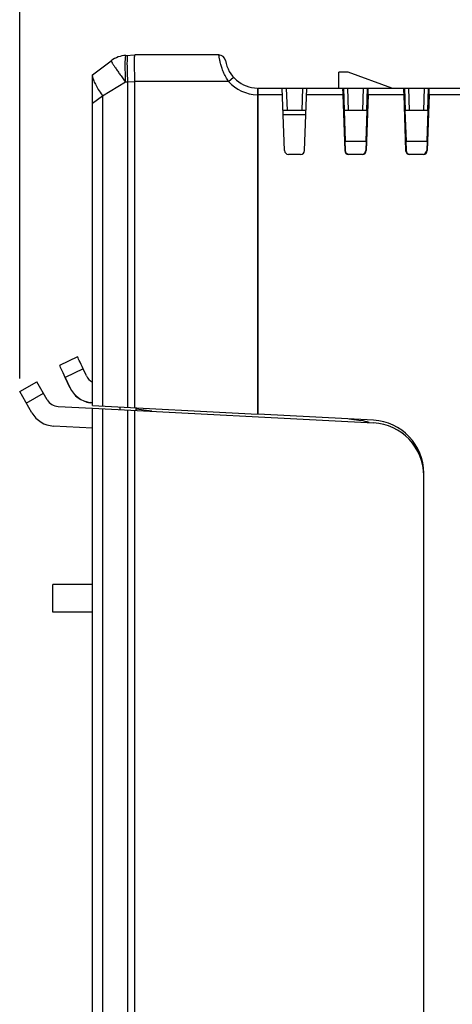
# Model space of a CAD drawing. Header units: millimetres. Extents: x 0 to 421, y 0 to 299.
# Tile 14 of 17: x 221 to 253, y 123 to 197. Entities that reach past the tile are written whole.
import ezdxf

# ---------------------------------------------------------------- set-up
doc = ezdxf.new("R2010")
doc.units = ezdxf.units.MM
doc.header["$LTSCALE"] = 65.395
doc.header["$PDMODE"] = 3
doc.header["$PDSIZE"] = 0.01
doc.layers.get('0').update_dxf_attribs({"linetype": 'CONTINUOUS'})
doc.layers.get('Defpoints').update_dxf_attribs({"linetype": 'CONTINUOUS'})
for name, color, linetype in [('CARD_BODY_CASE-COVER-SHAPE', 7, 'CONTINUOUS'), ('CARD_BODY_CASE-SHAPE', 7, 'CONTINUOUS'), ('CARD_LED_COVER-16P-SHAPE', 7, 'CONTINUOUS'), ('CORD_END_SLEEVES-AWG24_SG-SHAPE', 7, 'CONTINUOUS'), ('IO_EXPANSION_MODULE-DIM', 7, 'CONTINUOUS'), ('PCB-CARD_POWER-SHAPE', 7, 'CONTINUOUS'), ('PCB_COM-SHAPE', 7, 'CONTINUOUS'), ('PCB_DON-16P_CARD-SHAPE', 7, 'CONTINUOUS'), ('PH-141512-20P-SHAPE', 7, 'CONTINUOUS'), ('TB-BODY_COVER_16P-SHAPE', 7, 'CONTINUOUS'), ('TB_HANDLE-SHAPE', 7, 'CONTINUOUS'), ('TB_HANDLE_200821-2-SHAPE', 7, 'CONTINUOUS')]:
    doc.layers.add(name, color=color, linetype=linetype)
doc.styles.get("Standard").update_dxf_attribs({"font": 'gothic.ttf'})
doc.dimstyles.new('DIMSTYLE_3', dxfattribs={"dimtxt": 3.5, "dimasz": 3.5, "dimexe": 1.5, "dimexo": 1, "dimgap": 0.875, "dimtad": 1, "dimdec": 1, "dimdsep": 46, "dimtxsty": 'STANDARD', "dimblk": '_FILLED', "dimblk1": '_FILLED', "dimblk2": '_FILLED', "dimcen": 0.09, "dimadec": 5, "dimazin": 2, "dimtp": 0.3, "dimtm": 0.3, "dimtfac": 1, "dimtdec": 1, "dimtofl": 0, "dimtmove": 0, "dimatfit": 3, "dimldrblk": '_FILLED', "dimfxl": 1, "dimtolj": 1, "dimarcsym": 0})

# ---------------------------------------------------------------- blocks, each defined once
blk = doc.blocks.new('_FILLED')
at = {"color": 0, "linetype": 'ByBlock'}
blk.add_solid([(0, 0), (-1, 0.214), (-1, -0.214)], dxfattribs=at)
blk = doc.blocks.new('*D145')
at = {"layer": 'Defpoints', "color": 0, "linetype": 'Continuous', "transparency": 16777216}
for p in [(220.79, 209.214), (301.282, 194.214), (220.79, 168.814)]:
    blk.add_point(p, dxfattribs=at)
at = {"layer": 'IO_EXPANSION_MODULE-DIM', "color": 0, "linetype": 'Continuous', "lineweight": -2, "transparency": 16777216}
for p, q in [((220.79, 169.814), (220.79, 210.714)), ((301.282, 195.214), (301.282, 210.714)), ((297.782, 209.214), (224.29, 209.214))]:
    blk.add_line(p, q, dxfattribs=at)
at = {"layer": 'IO_EXPANSION_MODULE-DIM', "color": 0, "linetype": 'Continuous', "lineweight": -2, "transparency": 16777216, "xscale": 3.5, "yscale": 3.5, "zscale": 3.5, "rotation": 180}
blk.add_blockref('_FILLED', (220.79, 209.214), dxfattribs=at)
at = {"layer": 'IO_EXPANSION_MODULE-DIM', "color": 0, "linetype": 'Continuous', "lineweight": -2, "transparency": 16777216, "xscale": 3.5, "yscale": 3.5, "zscale": 3.5}
blk.add_blockref('_FILLED', (301.282, 209.214), dxfattribs=at)
at = {"layer": 'IO_EXPANSION_MODULE-DIM', "color": 0, "linetype": 'Continuous', "transparency": 16777216, "insert": (260.979, 216.089), "char_height": 4.5, "attachment_point": 2, "line_spacing_factor": 0.9}
blk.add_mtext('\\A1;80.5', dxfattribs=at)

msp = doc.modelspace()

# ---------------------------------------------------------------- linework, layer by layer
at = {"layer": 'CARD_BODY_CASE-COVER-SHAPE', "color": 7, "linetype": 'Continuous'}
for p, q in [((245.264818, 190.020591), (245.345373, 187.713775)), ((246.999897, 190.020591), (246.919341, 187.713775)), ((249.864818, 190.020591), (249.945373, 187.713775)), ((251.599897, 190.020591), (251.519341, 187.713775)), ((238.767958, 188.176247), (238.777994, 188.19632)), ((238.767958, 188.176247), (238.767958, 188.013775))]:
    msp.add_line(p, q, dxfattribs=at)
at = {"layer": 'CARD_BODY_CASE-SHAPE', "color": 7, "linetype": 'Continuous'}
for p, q in [((244.882357, 191.713775), (244.882357, 192.913775)), ((245.582357, 192.913775), (244.882357, 192.913775)), ((248.87933, 191.713775), (245.582357, 192.913775)), ((238.782357, 167.111086), (238.782357, 191.713775)), ((238.782357, 191.713775), (267.282357, 191.713775)), ((240.772247, 187.003306), (240.607753, 191.713775)), ((240.907936, 191.713775), (240.966585, 190.034284)), ((242.098129, 190.034284), (242.156778, 191.713775)), ((242.292468, 187.003306), (242.456961, 191.713775)), ((245.22559, 191.713775), (245.284693, 190.021285)), ((245.52559, 191.713775), (245.584605, 190.023811)), ((246.680109, 190.023811), (246.739124, 191.713775)), ((246.980021, 190.021285), (247.039124, 191.713775)), ((249.82559, 191.713775), (249.884693, 190.021285)), ((250.12559, 191.713775), (250.184605, 190.023811)), ((251.280109, 190.023811), (251.339124, 191.713775)), ((251.580021, 190.021285), (251.639124, 191.713775)), ((240.625214, 191.213775), (238.782357, 191.213775)), ((245.171054, 191.213775), (242.439501, 191.213775)), ((245.171054, 191.213775), (245.318086, 187.003312)), ((247.093661, 191.213775), (246.946628, 187.003312)), ((249.771054, 191.213775), (247.093661, 191.213775)), ((249.771054, 191.213775), (249.918086, 187.003312)), ((251.693661, 191.213775), (251.546628, 187.003312)), ((254.371054, 191.213775), (251.693661, 191.213775)), ((238.732357, 190.213775), (238.782357, 190.213775)), ((238.732357, 189.913775), (238.782357, 189.913775)), ((242.098129, 190.034284), (240.966585, 190.034284)), ((245.254889, 190.013775), (245.284693, 190.021285)), ((245.254889, 190.013775), (245.360017, 187.003312)), ((246.680109, 190.023811), (245.584605, 190.023811)), ((247.009825, 190.013775), (246.904698, 187.003312)), ((247.009825, 190.013775), (246.980021, 190.021285)), ((249.854889, 190.013775), (249.884693, 190.021285)), ((249.854889, 190.013775), (249.960017, 187.003312)), ((251.280109, 190.023811), (250.184605, 190.023811)), ((251.609825, 190.013775), (251.504698, 187.003312)), ((251.609825, 190.013775), (251.580021, 190.021285)), ((238.782357, 189.099445), (238.732357, 189.099445)), ((241.992651, 186.713775), (241.072064, 186.713775)), ((245.360017, 187.003312), (245.318086, 187.003312)), ((246.646628, 186.713775), (245.618087, 186.713775)), ((246.946628, 187.003312), (246.904698, 187.003312)), ((249.960017, 187.003312), (249.918086, 187.003312)), ((251.246628, 186.713775), (250.218087, 186.713775)), ((251.546628, 187.003312), (251.504698, 187.003312)), ((238.732357, 170.908976), (238.782357, 170.908976)), ((238.782357, 170.31044), (238.732357, 170.31044)), ((238.782357, 169.053805), (238.732357, 169.053805)), ((238.782357, 168.753805), (238.732357, 168.753805)), ((247.491701, 166.654649), (238.782357, 167.111086)), ((251.282357, 95.713775), (251.282357, 162.66013))]:
    msp.add_line(p, q, dxfattribs=at)
for centre, radius, start, end in [((241.072064, 187.013775), 0.3, 182, 270), ((241.992651, 187.013775), 0.3, 270, 358), ((247.282357, 162.66013), 4, 0, 87)]:
    msp.add_arc(centre, radius, start, end, dxfattribs=at)
for centre, major_axis, ratio, start_param, end_param in [((245.188525, 191.213775), (-0.017482, 0.5), 0.034899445, -0.001220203, 1.569576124), ((247.07619, 191.213775), (0.017482, 0.5), 0.034899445, -1.569576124, 0.001220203), ((249.788525, 191.213775), (-0.017482, 0.5), 0.034899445, -0.001220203, 1.569576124), ((251.67619, 191.213775), (0.017482, 0.5), 0.034899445, -1.569576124, 0.001220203), ((240.966677, 190.031666), (0.300183, -0.000001), 0.008721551, 1.571100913, 3.14189724), ((242.098038, 190.031666), (0.300183, 0.000001), 0.008721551, -0.000304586, 1.57049174), ((245.584696, 190.021193), (0.300183, -0.000001), 0.008721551, 7.85428622, 9.390175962), ((246.680018, 190.021193), (0.300183, 0.000001), 0.008721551, 6.317787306, 7.853677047), ((250.184696, 190.021193), (0.300183, -0.000001), 0.008721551, 7.85428622, 9.390175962), ((251.280018, 190.021193), (0.300183, 0.000001), 0.008721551, 6.317787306, 7.853677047), ((245.618087, 187.013775), (0.300183, 0), 0.999390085, -3.106707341, -1.570796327), ((245.660017, 187.013775), (0.300183, 0), 0.999390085, -3.106707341, -1.71012252), ((246.646628, 187.013775), (0.300183, 0), 0.999390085, -1.570796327, -0.034885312), ((246.604697, 187.013775), (0.300183, 0), 0.999390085, -1.186701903, -0.034885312), ((250.218087, 187.013775), (0.300183, 0), 0.999390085, -3.106707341, -1.570796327), ((250.260017, 187.013775), (0.300183, 0), 0.999390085, -3.106707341, -1.71012252), ((251.246628, 187.013775), (0.300183, 0), 0.999390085, -1.570796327, -0.034885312), ((251.204697, 187.013775), (0.300183, 0), 0.999390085, -1.186701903, -0.034885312)]:
    msp.add_ellipse(centre, major_axis=major_axis, ratio=ratio, start_param=start_param, end_param=end_param, dxfattribs=at)
at = {"layer": 'CARD_LED_COVER-16P-SHAPE', "color": 7, "linetype": 'Continuous'}
for p, q in [((228.80035, 194.178033), (229.482357, 194.213775)), ((235.824317, 194.213775), (229.482357, 194.213775)), ((226.282357, 192.713775), (227.705022, 193.780774)), ((226.282357, 167.766183), (226.282357, 192.713775)), ((236.546289, 192.213775), (236.918967, 192.547109)), ((227.035529, 191.141537), (228.76759, 192.180774)), ((228.76759, 192.180774), (228.931389, 192.187641)), ((228.931389, 192.187641), (229.482357, 192.216516)), ((228.931389, 192.187641), (228.931389, 167.627353)), ((229.482357, 167.598478), (229.482357, 192.213775)), ((236.546289, 192.213775), (229.482357, 192.213775)), ((238.732357, 191.714275), (238.732357, 167.113706)), ((226.282357, 190.576658), (227.035529, 191.141537)), ((227.035529, 191.141537), (227.035529, 167.726711)), ((226.282357, 167.766183), (238.732357, 167.113706)), ((228.382357, 167.455852), (228.382357, 167.656127)), ((229.582357, 167.398204), (229.582357, 167.593238))]:
    msp.add_line(p, q, dxfattribs=at)
for centre, radius, start, end in [((228.905022, 192.180774), 2, 93, 126.86989765), ((235.824317, 193.713775), 0.5, 9.59406823, 90), ((238.782357, 194.213775), 2.5, 189.59406823, 268.854008), ((238.782357, 194.213775), 3, 221.8103149, 269.04502612), ((235.039649, 196.793335), 9.798406, 214.89983149, 215.22633905)]:
    msp.add_arc(centre, radius, start, end, dxfattribs=at)
for points, knots in [([(228.80035, 194.178033), (228.79486, 194.177745), (228.782755, 194.163209), (228.773796, 194.13329), (228.763253, 194.084444), (228.750651, 193.984922), (228.739481, 193.817922), (228.7327, 193.572619), (228.731969, 193.274005), (228.737534, 192.933638), (228.749262, 192.564475), (228.760834, 192.310308), (228.76759, 192.180774)], [0, 0, 0, 0, 0.008210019, 0.023937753, 0.048449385, 0.08181689, 0.17417664, 0.297906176, 0.448428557, 0.62003798, 0.806286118, 1, 1, 1, 1]), ([(228.899448, 194.031299), (228.892071, 193.930946), (228.88682, 193.685493), (228.889879, 193.263811), (228.90479, 192.749718), (228.921308, 192.380517), (228.931389, 192.187641)], [0, 0, 0, 0, 0.163649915, 0.398961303, 0.685887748, 1, 1, 1, 1]), ([(228.931389, 194.1849), (228.926719, 194.184656), (228.917807, 194.168549), (228.911729, 194.140577), (228.904186, 194.091307), (228.901076, 194.053442), (228.899448, 194.031299)], [0, 0, 0, 0, 0.087899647, 0.278533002, 0.582657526, 1, 1, 1, 1]), ([(229.482357, 192.216516), (229.482357, 192.346335), (229.472314, 192.60089), (229.464223, 193.071356), (229.459509, 193.494899), (229.461535, 193.855126), (229.464557, 194.021563), (229.468106, 194.121109), (229.472244, 194.172403), (229.478356, 194.201039), (229.482357, 194.213775)], [0, 0, 0, 0, 0.194848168, 0.382238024, 0.706264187, 0.830534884, 0.92294033, 0.956053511, 0.980100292, 1, 1, 1, 1]), ([(236.546295, 192.213775), (236.47063, 192.326608), (236.332947, 192.557229), (236.165022, 192.911639), (236.036942, 193.254299), (235.957967, 193.524384), (235.910989, 193.718967), (235.884423, 193.843549), (235.864006, 193.951737), (235.848728, 194.042089), (235.837965, 194.113542), (235.831089, 194.160738), (235.827762, 194.188542), (235.825266, 194.202303), (235.825583, 194.210485), (235.824317, 194.213775)], [0, 0, 0, 0, 0.190021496, 0.374920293, 0.547841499, 0.701149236, 0.768193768, 0.827797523, 0.879302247, 0.922175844, 0.955966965, 0.980350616, 0.988926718, 0.995069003, 1, 1, 1, 1]), ([(227.705022, 193.780774), (227.70131, 193.77799), (227.701881, 193.760404), (227.711704, 193.734275), (227.731188, 193.691025), (227.761214, 193.635637), (227.801469, 193.566246), (227.873706, 193.448714), (227.987158, 193.27447), (228.148224, 193.037817), (228.336686, 192.76977), (228.545689, 192.480177), (228.692176, 192.281803), (228.76759, 192.180774)], [0, 0, 0, 0, 0.007218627, 0.022372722, 0.046429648, 0.079381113, 0.121010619, 0.170981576, 0.294105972, 0.444381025, 0.616356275, 0.803860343, 1, 1, 1, 1]), ([(226.319373, 192.741537), (226.314541, 192.737913), (226.294967, 192.719194), (226.285798, 192.692), (226.282357, 192.671527)], [0, 0, 0, 0, 0.225387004, 1, 1, 1, 1]), ([(226.282357, 192.58198), (226.286845, 192.544501), (226.305544, 192.461135), (226.37209, 192.26578), (226.509171, 191.976876), (226.7295, 191.594088), (226.906235, 191.326601), (227.003452, 191.187241)], [0, 0, 0, 0, 0.071684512, 0.161539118, 0.391616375, 0.677310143, 1, 1, 1, 1])]:
    msp.add_open_spline(points, degree=3, knots=knots, dxfattribs=at)
at = {"layer": 'CORD_END_SLEEVES-AWG24_SG-SHAPE', "color": 7, "linetype": 'Continuous'}
for p, q in [((223.282357, 152.163775), (223.282357, 154.263775)), ((226.282357, 154.263775), (223.282357, 154.263775)), ((226.282357, 152.163775), (223.282357, 152.163775))]:
    msp.add_line(p, q, dxfattribs=at)
at = {"layer": 'PCB-CARD_POWER-SHAPE', "color": 7, "linetype": 'Continuous'}
for p, q in [((240.677595, 189.713775), (242.387119, 189.713775)), ((238.782357, 188.013775), (238.732357, 188.013775)), ((245.335207, 187.713775), (246.929508, 187.713775)), ((249.935207, 187.713775), (251.529508, 187.713775)), ((238.732357, 171.413775), (238.782357, 171.413775))]:
    msp.add_line(p, q, dxfattribs=at)
at = {"layer": 'PCB_COM-SHAPE', "color": 7, "linetype": 'Continuous'}
for p, q in [((240.677595, 189.713775), (242.387119, 189.713775)), ((238.732357, 188.013775), (238.782357, 188.013775)), ((245.335207, 187.713775), (246.929508, 187.713775)), ((249.935207, 187.713775), (251.529508, 187.713775)), ((238.782357, 171.413775), (238.732357, 171.413775))]:
    msp.add_line(p, q, dxfattribs=at)
at = {"layer": 'PCB_DON-16P_CARD-SHAPE', "color": 7, "linetype": 'Continuous'}
for p, q in [((240.677595, 189.713775), (242.387119, 189.713775)), ((238.732357, 188.013775), (238.782357, 188.013775)), ((245.335207, 187.713775), (246.929508, 187.713775)), ((249.935207, 187.713775), (251.529508, 187.713775)), ((238.782357, 171.413775), (238.732357, 171.413775))]:
    msp.add_line(p, q, dxfattribs=at)
at = {"layer": 'PH-141512-20P-SHAPE', "color": 7, "linetype": 'Continuous'}
for p, q in [((238.782357, 185.628775), (238.732357, 185.628775)), ((238.782357, 185.228775), (238.732357, 185.228775)), ((238.782357, 184.358775), (238.732357, 184.358775)), ((238.782357, 183.958775), (238.732357, 183.958775)), ((238.782357, 183.088775), (238.732357, 183.088775)), ((238.782357, 182.688775), (238.732357, 182.688775)), ((238.782357, 181.818775), (238.732357, 181.818775)), ((238.782357, 181.418775), (238.732357, 181.418775)), ((238.782357, 180.548775), (238.732357, 180.548775)), ((238.782357, 180.148775), (238.732357, 180.148775)), ((238.782357, 179.278775), (238.732357, 179.278775)), ((238.782357, 178.878775), (238.732357, 178.878775)), ((238.782357, 178.008775), (238.732357, 178.008775)), ((238.782357, 177.608775), (238.732357, 177.608775)), ((238.782357, 176.738775), (238.732357, 176.738775)), ((238.782357, 176.338775), (238.732357, 176.338775)), ((238.782357, 175.468775), (238.732357, 175.468775)), ((238.782357, 175.068775), (238.732357, 175.068775)), ((238.782357, 174.198775), (238.732357, 174.198775)), ((238.782357, 173.798775), (238.732357, 173.798775))]:
    msp.add_line(p, q, dxfattribs=at)
at = {"layer": 'TB-BODY_COVER_16P-SHAPE', "color": 7, "linetype": 'Continuous'}
for p, q in [((226.282357, 97.713775), (226.282357, 167.565909)), ((226.282357, 167.565909), (247.491701, 166.454374)), ((227.035529, 167.526437), (227.035529, 99.854919)), ((228.931389, 167.427079), (228.931389, 96.442372)), ((229.482357, 95.213775), (229.482357, 167.398204)), ((251.282357, 97.913775), (251.282357, 162.459856))]:
    msp.add_line(p, q, dxfattribs=at)
msp.add_arc((247.282357, 162.459856), 4, 0, 87, dxfattribs=at)
at = {"layer": 'TB_HANDLE-SHAPE', "color": 7, "linetype": 'Continuous'}
for p, q in [((225.163159, 171.425411), (223.803629, 170.791624)), ((225.587349, 170.519836), (224.227819, 169.886049)), ((225.829688, 169.999995), (225.587349, 170.519836)), ((224.576796, 169.11135), (224.219108, 169.878627)), ((224.227819, 169.886049), (224.584864, 169.120154)), ((224.584864, 169.120154), (224.576796, 169.11135)), ((226.119014, 167.984693), (226.110946, 167.975889)), ((226.282357, 167.951781), (226.110946, 167.975889)), ((226.282357, 167.961719), (226.119014, 167.984693)), ((230.768004, 167.330826), (229.582357, 167.497584)), ((238.732357, 167.725428), (238.782357, 167.718396)), ((245.664888, 166.750388), (246.563868, 166.623949))]:
    msp.add_line(p, q, dxfattribs=at)
for centre, major_axis, ratio, start_param, end_param in [((225.585683, 170.519059), (-0.422522, 0.906353), 0.001838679, -1.570796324, 0.00076172), ((224.226153, 169.885273), (-0.422522, 0.906353), 0.001838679, -1.570796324, 0.00076172), ((226.736042, 170.422519), (0.67563, 0.737243), 0.99999802, -3.534344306, -2.870685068), ((226.389503, 169.956399), (1.351261, 1.474487), 0.999998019, -3.534344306, -2.539506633), ((226.397571, 169.965202), (1.351261, 1.474487), 0.999998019, 2.748841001, 3.743678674), ((246.146033, 163.653185), (-2.026891, -2.21173), 0.999998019, 3.533971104, 3.743678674)]:
    msp.add_ellipse(centre, major_axis=major_axis, ratio=ratio, start_param=start_param, end_param=end_param, dxfattribs=at)
at = {"layer": 'TB_HANDLE_200821-2-SHAPE', "color": 7, "linetype": 'Continuous'}
for p, q in [((220.790475, 168.813775), (222.089513, 169.563775)), ((222.876671, 168.200379), (222.089513, 169.563775)), ((221.713371, 167.215272), (220.790475, 168.813775)), ((221.290475, 167.94775), (222.589513, 168.69775)), ((223.69036, 167.70175), (226.282357, 167.565909)), ((226.282357, 166.06385), (223.34075, 166.218013))]:
    msp.add_line(p, q, dxfattribs=at)
for centre, radius in [((223.742696, 168.700379), 1), ((223.445422, 168.215272), 2)]:
    msp.add_arc(centre, radius, 210, 267, dxfattribs=at)

# ---------------------------------------------------------------- dimensions: what is measured, and where the dimension line sits
at = {"layer": 'IO_EXPANSION_MODULE-DIM', "color": 5, "linetype": 'Continuous'}
dim = msp.add_linear_dim(base=(220.790475, 209.213775), p1=(301.282357, 194.213775), p2=(220.790475, 168.813775), angle=180, dimstyle='DIMSTYLE_3', override={"dimtxt": 4.5}, dxfattribs=at)
dim.commit()
dim.dimension.update_dxf_attribs({"geometry": '*D145', "text_midpoint": (260.978848, 209.213775), "dimtype": 160})

doc.saveas('drawing.dxf')
